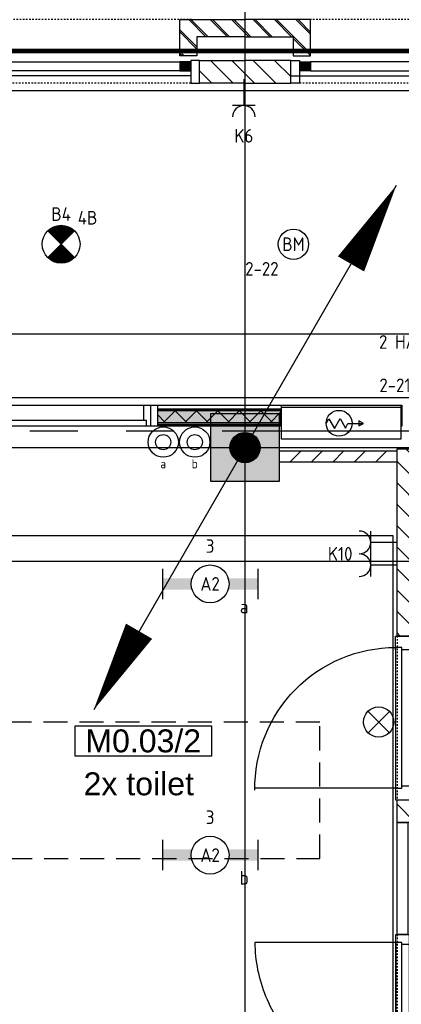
# Model space of a CAD drawing. Header units: millimetres. Extents: x -38031 to 110605, y -22066 to 88711.
# Tile 79 of 150: x 52871 to 55392, y 19399 to 25900. Entities that reach past the tile are written whole.
import ezdxf
from ezdxf.enums import TextEntityAlignment as Align

# ---------------------------------------------------------------- set-up
doc = ezdxf.new("R2010")
doc.units = ezdxf.units.MM
doc.header["$LTSCALE"] = 50
doc.set_wipeout_variables(frame=1)
for name, pattern in [('HIDDEN', [9.525, 6.35, -3.175]), ('HIDDEN2', [4.7625, 3.175, -1.5875]), ('PHANTOM', [63.5, 31.75, -6.35, 6.35, -6.35, 6.35, -6.35]), ('STYLE_01', [0.41664, 0.20828, -0.20836]), ('STYLE_06', [1.04164, 0.625, -0.20828, 0.06943, -0.13893])]:
    doc.linetypes.add(name, pattern=pattern)
for name, color, linetype in [('AB$1A---_ATTRIB035', 8, 'Continuous'), ('AL$1A---_ALGEMEEN', 8, 'Continuous'), ('AM$1A---_ARCERING', 8, 'Continuous'), ('AT$1A---_TEKST100', 8, 'Continuous'), ('Bouwkundig', 8, 'Continuous'), ('brandscheiding', 5, 'HIDDEN'), ('EB6511--_ATTRIB', 2, 'Continuous'), ('EL6121--', 3, 'Continuous'), ('EL6222--', 3, 'Continuous'), ('EL6311--', 3, 'Continuous'), ('EL6311--nv', 3, 'Continuous'), ('EL6511--', 3, 'Continuous'), ('Kastenscheiding', 4, 'PHANTOM'), ('LICHT_TEXT018', 1, 'Continuous'), ('stramien', 1, 'Continuous'), ('versterkte strook', 7, 'Continuous')]:
    doc.layers.add(name, color=color, linetype=linetype)
doc.styles.add('Arial', font='ARIAL.TTF')
doc.styles.add('BURO-018', font='iso.shx', dxfattribs={"height": 90})
doc.styles.add('NORATT', font='isocp.shx')
doc.styles.get("Standard").update_dxf_attribs({"font": 'iso.shx'})
pattern_1 = [(135, (0, 0), (70.7107, 70.7107), []), (45, (299.34, -299.34), (70.7107, -70.7107), [])]
pattern_2 = [(45, (0, 0), (70.7107, -70.7107), []), (45, (7.07, -7.07), (70.7107, -70.7107), [])]
pattern_3 = [(45, (0, 0), (70.7107, -70.7107), [])]

# ---------------------------------------------------------------- blocks, each defined once
blk = doc.blocks.new('111304')
at = {"color": 0, "linetype": 'Continuous'}
for p, q in [((-1.5, 4.5), (1.5, 4.5)), ((0, 1), (0, 4.5))]:
    blk.add_line(p, q, dxfattribs=at)
blk.add_arc((0, 6), 1.5, 180, 0, dxfattribs=at)
at = {"color": 0, "linetype": 'Continuous', "style": 'BURO-018'}
for tag, p in [('E_GKAST', (0, 11.5)), ('E_GROEP', (0, 8.5)), ('E_SGROEP', (4.5, 8.5))]:
    blk.add_attdef(tag, text='', height=1.8, dxfattribs=at).set_placement(p, align=Align.MIDDLE)
at = {"color": 0, "linetype": 'Continuous', "style": 'BURO-018', "flags": 1}
for tag, p in [('E_VERMCODE', (13, 8.5)), ('E_MATCODE', (0, 0))]:
    blk.add_attdef(tag, text='', height=1.8, dxfattribs=at).set_placement(p, align=Align.MIDDLE)
blk = doc.blocks.new('E00024')
at = {"color": 0, "linetype": 'Continuous'}
for p, q in [((-1.41, 1.59), (1.41, 4.41)), ((-1.41, 4.41), (1.41, 1.59))]:
    blk.add_line(p, q, dxfattribs=at)
blk.add_circle((0, 3), 2, dxfattribs=at)
at = {"color": 0, "linetype": 'Continuous', "style": 'BURO-018'}
blk.add_attdef('E_TEXT1', text='', height=1.8, dxfattribs=at).set_placement((0, 7.5), align=Align.MIDDLE)
at = {"color": 0, "linetype": 'Continuous', "style": 'BURO-018', "flags": 1}
blk.add_attdef('E_MATCODE', (0, 0), '', height=1.8, dxfattribs=at)
blk = doc.blocks.new('E00018')
at = {"color": 0, "linetype": 'Continuous'}
for p, q in [((-1.77, -1.77), (1.77, 1.77)), ((1.77, -1.77), (-1.77, 1.77))]:
    blk.add_line(p, q, dxfattribs=at)
at = {"color": 0, "linetype": 'Continuous', "const_width": 2.5}
for points in [[(-0.88, 0.88, -0.198912), (0, 1.25, -0.198912), (0.88, 0.88, -1)], [(-0.88, -0.88, 0.198912), (0, -1.25, 0.198912), (0.88, -0.88, 1)]]:
    blk.add_lwpolyline(points, format="xyb", dxfattribs=at)
blk = doc.blocks.new('1115B3A-NO1')
at = {"color": 0, "linetype": 'Continuous'}
blk.add_circle((0, 0), 2.5, dxfattribs=at)
at = {"color": 0, "zscale": 100}
blk.add_blockref('E00018', (0, 0), dxfattribs=at)
at = {"color": 0, "linetype": 'Continuous', "style": 'BURO-018'}
for tag, p in [('E_GKAST', (0, 8)), ('E_GROEP', (0, 5)), ('E_SGROEP', (4.5, 5)), ('E_ARMCODE', (0, 0)), ('E_SLET', (4.5, -1))]:
    blk.add_attdef(tag, text='', height=1.8, dxfattribs=at).set_placement(p, align=Align.MIDDLE)
blk = doc.blocks.new('111410')
at = {"color": 0, "linetype": 'Continuous'}
for radius in [2, 1]:
    blk.add_circle((0, 3), radius, dxfattribs=at)
at = {"color": 0, "linetype": 'Continuous', "style": 'BURO-018'}
for tag, p in [('E_SLET1', (0, 7)), ('E_GROEP', (0, 0)), ('E_GKAST', (0, 0))]:
    blk.add_attdef(tag, text='', height=1.8, dxfattribs=at).set_placement(p, align=Align.MIDDLE)
at = {"color": 0, "linetype": 'Continuous', "style": 'BURO-018', "flags": 1}
for tag in ['E_MATCODE', 'E_SGROEP']:
    blk.add_attdef(tag, text='', height=1.8, dxfattribs=at).set_placement((0, 0), align=Align.MIDDLE)
blk = doc.blocks.new('1115B6630')
at = {"color": 0}
for p, q in [((-6.3, 2), (-6.3, -2)), ((6.3, 2), (6.3, -2))]:
    blk.add_line(p, q, dxfattribs=at)
at = {"color": 0, "linetype": 'Continuous'}
blk.add_circle((0, 0), 2.5, dxfattribs=at)
at = {"color": 0}
for points in [[(-2.5, 0.75), (-6.3, 0.75), (-2.5, -0.75), (-6.3, -0.75)], [(2.5, 0.75), (6.3, 0.75), (2.5, -0.75), (6.3, -0.75)]]:
    blk.add_solid(points, dxfattribs=at)
at = {"color": 0, "linetype": 'Continuous', "style": 'BURO-018'}
for tag, p in [('E_GKAST', (0, 8)), ('E_GROEP', (0, 5)), ('E_SGROEP', (4.5, 5)), ('E_ARMCODE', (0, 0)), ('E_SLET', (4.5, -3))]:
    blk.add_attdef(tag, text='', height=1.8, dxfattribs=at).set_placement(p, align=Align.MIDDLE)
blk = doc.blocks.new('E00123')
at = {"color": 0, "linetype": 'Continuous'}
blk.add_circle((0, 0), 2, dxfattribs=at)
at = {"color": 0, "linetype": 'Continuous', "style": 'BURO-018'}
for tag, p in [('E_TEXT1', (0, 4.5)), ('E_TEXT2', (0, 0))]:
    blk.add_attdef(tag, text='', height=1.8, dxfattribs=at).set_placement(p, align=Align.MIDDLE)
at = {"color": 0, "linetype": 'Continuous', "style": 'BURO-018', "flags": 1}
blk.add_attdef('E_MATCODE', (0, 0), '', height=1.8, dxfattribs=at)
blk = doc.blocks.new('E00126')
at = {"color": 0, "linetype": 'Continuous'}
for p, q in [((-3, 4.5), (3, 4.5)), ((-1.5, 1), (-1.5, 4.5)), ((1.5, 1), (1.5, 4.5))]:
    blk.add_line(p, q, dxfattribs=at)
for centre in [(-1.5, 6), (1.5, 6)]:
    blk.add_arc(centre, 1.5, 180, 0, dxfattribs=at)
at = {"color": 0, "linetype": 'Continuous', "style": 'BURO-018'}
for tag, p in [('E_GKAST', (0, 11.5)), ('E_GROEP', (0, 8.5)), ('E_SGROEP', (4.5, 8.5))]:
    blk.add_attdef(tag, text='', height=1.8, dxfattribs=at).set_placement(p, align=Align.MIDDLE)
at = {"color": 0, "linetype": 'Continuous', "style": 'BURO-018', "flags": 1}
for tag, p in [('E_VERMCODE', (13, 8.5)), ('E_MATCODE', (0, 0))]:
    blk.add_attdef(tag, text='', height=1.8, dxfattribs=at).set_placement(p, align=Align.MIDDLE)
blk = doc.blocks.new('E00170')
at = {"color": 0, "linetype": 'Continuous'}
for q in [(5, 8.66), (-5, -8.66)]:
    blk.add_line((0, 0), q, dxfattribs=at)
for points in [[(5, 8.66, 0, 1, 0), (3.5, 6.062, 1, 1, 0)], [(-5, -8.66, 0, 1, 0), (-3.5, -6.062, 1, 1, 0)]]:
    blk.add_lwpolyline(points, format="xyseb", dxfattribs=at)
at = {"color": 0, "const_width": 0.5}
blk.add_lwpolyline([(-0.25, 0, 1), (0.25, 0, 1)], format="xyb", close=True, dxfattribs=at)
at = {"color": 0, "linetype": 'Continuous'}
blk.add_circle((0, 0), 0.5, dxfattribs=at)
blk = doc.blocks.new('E00023')
at = {"color": 0, "const_width": 1}
blk.add_lwpolyline([(-0.5, 3, 1), (0.5, 3, 1)], format="xyb", close=True, dxfattribs=at)
at = {"color": 0, "linetype": 'Continuous'}
for radius in [2, 1]:
    blk.add_circle((0, 3), radius, dxfattribs=at)
at = {"color": 0, "linetype": 'Continuous', "style": 'BURO-018'}
blk.add_attdef('E_TEXT1', text='', height=1.8, dxfattribs=at).set_placement((0, 7.5), align=Align.MIDDLE)
at = {"color": 0, "linetype": 'Continuous', "style": 'BURO-018', "flags": 1}
blk.add_attdef('E_MATCODE', (0, 0), '', height=1.8, dxfattribs=at)
blk = doc.blocks.new('zijdetail staalkozijn 2kops')
at = {"layer": 'AM$1A---_ARCERING', "linetype": 'Continuous', "lineweight": 0}
blk.add_hatch(color=256, dxfattribs=at).paths.add_polyline_path([(-72.5, -278), (0, -278), (0, -338), (-72.5, -338)])
at = {"layer": 'AL$1A---_ALGEMEEN', "color": 0}
blk.add_lwpolyline([(-72.5, -278), (0, -278), (0, -338), (-72.5, -338)], close=True, dxfattribs=at)
at = {"color": 0}
blk.add_wipeout([(-72.5, -420), (-130, -420), (-130, -270), (-72.5, -270)], dxfattribs=at).dxf.layer = 'AL$1A---_ALGEMEEN'
at = {"layer": 'AL$1A---_ALGEMEEN', "color": 0}
blk.add_lwpolyline([(-72.5, -420), (-130, -420), (-130, -270), (-72.5, -270)], close=True, dxfattribs=at)
blk = doc.blocks.new('st.k-120x120')
at = {"layer": 'AM$1A---_ARCERING', "linetype": 'Continuous', "lineweight": 0}
h = blk.add_hatch(color=256, dxfattribs=at)
edge = h.paths.add_edge_path()
edge.add_line((-40, -60), (40, -60))
edge.add_arc((40, -40), 20, 270, 360)
edge.add_line((60, -40), (60, 40))
edge.add_arc((40, 40), 20, 0, 90)
edge.add_line((40, 60), (-40, 60))
edge.add_arc((-40, 40), 20, 90, 180)
edge.add_line((-60, 40), (-60, -40))
edge.add_arc((-40, -40), 20, 180, 270)
edge = h.paths.add_edge_path(flags=16)
edge.add_line((-40, -50), (40, -50))
edge.add_arc((40, -40), 10, 270, 360)
edge.add_line((50, -40), (50, 40))
edge.add_arc((40, 40), 10, 0, 90)
edge.add_line((40, 50), (-40, 50))
edge.add_arc((-40, 40), 10, 90, 180)
edge.add_line((-50, 40), (-50, -40))
edge.add_arc((-40, -40), 10, 180, 270)
at = {"layer": 'AL$1A---_ALGEMEEN', "color": 0}
for p, q in [((0, 100), (0, -100)), ((-100, 0), (100, 0))]:
    blk.add_line(p, q, dxfattribs=at)
at = {"layer": 'AL$1A---_ALGEMEEN', "color": 0, "flags": 128}
blk.add_lwpolyline([(-40, -60), (40, -60, 0.414214), (60, -40), (60, 40, 0.414214), (40, 60), (-40, 60, 0.414214), (-60, 40), (-60, -40, 0.414214), (-40, -60, 0.414214)], format="xyb", dxfattribs=at)
blk.add_lwpolyline([(-40, -50), (40, -50, 0.414214), (50, -40), (50, 40, 0.414214), (40, 50), (-40, 50, 0.414214), (-50, 40), (-50, -40, 0.414214)], format="xyb", close=True, dxfattribs=at)
blk = doc.blocks.new('31x_staal-Ent-2x mk111-p')
at = {"layer": 'AM$1A---_ARCERING', "linetype": 'Continuous', "lineweight": 0}
for points in [[(-1552.5, -278), (-1625, -278), (-1625, -338), (-1552.5, -338)], [(-1512.5, -270), (-1374.5, -270), (-1374.5, -300), (-1512.5, -300)], [(-1334.5, -278), (-1262, -278), (-1262, -338), (-1334.5, -338)]]:
    blk.add_hatch(color=256, dxfattribs=at).paths.add_polyline_path(points)
at = {"layer": 'AM$1A---_ARCERING', "linetype": 'Continuous', "lineweight": 5}
h = blk.add_hatch(dxfattribs=at)
h.set_pattern_fill('ISOLATIE', color=256, style=0, pattern_type=2)
h.set_pattern_definition(pattern_1)
h.paths.add_polyline_path([(-1512.5, -270), (-1374.5, -270), (-1374.5, -300), (-1512.5, -300)])
at = {"layer": 'AL$1A---_ALGEMEEN', "color": 0}
blk.add_line((-3020, -370), (-1625, -370), dxfattribs=at)
for points in [[(-1625, -278), (-2887, -278), (-2887, -338), (-1625, -338)], [(-1552.5, -278), (-1625, -278), (-1625, -338), (-1552.5, -338)], [(-1512.5, -270), (-1374.5, -270), (-1374.5, -300), (-1512.5, -300)], [(-1334.5, -278), (-1262, -278), (-1262, -338), (-1334.5, -338)], [(-1262, -278), (0, -278), (0, -338), (-1262, -338)]]:
    blk.add_lwpolyline(points, close=True, dxfattribs=at)
at = {"color": 0}
blk.add_wipeout([(-3000, -238), (-2887, -238), (-2887, 0), (-3318.5, 0), (-3318.5, -113), (-3000, -113)], dxfattribs=at).dxf.layer = 'AL$1A---_ALGEMEEN'
at = {"layer": 'AM$1A---_ARCERING', "linetype": 'Continuous', "lineweight": 5}
h = blk.add_hatch(dxfattribs=at)
h.set_pattern_fill('BAKSTEEN', color=256, style=0, pattern_type=2)
h.set_pattern_definition(pattern_2)
h.paths.add_polyline_path([(-3000, -238), (-2887, -238), (-2887, 0), (-3318.5, 0), (-3318.5, -113), (-3000, -113)])
at = {"layer": 'AL$1A---_ALGEMEEN', "color": 0, "flags": 128}
for points in [[(-3000, -238), (-2887, -238), (-2887, 0), (-3318.5, 0)], [(-3318.5, -113), (-3000, -113), (-3000, -238)]]:
    blk.add_lwpolyline(points, dxfattribs=at)
at = {"layer": 'AL$1A---_ALGEMEEN', "color": 0, "xscale": -1}
blk.add_blockref('zijdetail staalkozijn 2kops', (0, 0), dxfattribs=at)
at = {"color": 0}
blk.add_wipeout([(-1625, -125), (-1262, -125), (-1262, -238), (-1625, -238)], dxfattribs=at).dxf.layer = 'AL$1A---_ALGEMEEN'
at = {"layer": 'AM$1A---_ARCERING', "linetype": 'Continuous', "lineweight": 5}
h = blk.add_hatch(dxfattribs=at)
h.set_pattern_fill('BAKSTEEN', color=256, style=0, pattern_type=2)
h.set_pattern_definition(pattern_2)
h.paths.add_polyline_path([(-1625, -125), (-1262, -125), (-1262, -238), (-1625, -238)])
at = {"layer": 'AL$1A---_ALGEMEEN', "color": 0}
for p, q in [((-1262, -270), (-1671, -270)), ((-1625, -270), (-1625, -370)), ((-1262, -270), (-1262, -370)), ((133, -370), (-1262, -370))]:
    blk.add_line(p, q, dxfattribs=at)
at = {"layer": 'AL$1A---_ALGEMEEN', "color": 0, "linetype": 'STYLE_01'}
blk.add_line((-2959.5, -420), (72.5, -420), dxfattribs=at)
at = {"layer": 'AL$1A---_ALGEMEEN', "color": 0}
blk.add_lwpolyline([(-1625, -125), (-1262, -125), (-1262, -238), (-1625, -238)], close=True, dxfattribs=at)
blk.add_blockref('st.k-120x120', (-1443.5, -360), dxfattribs=at)
at = {"color": 0}
blk.add_wipeout([(113, -238), (0, -238), (0, 0), (431.5, 0), (431.5, -113), (113, -113)], dxfattribs=at).dxf.layer = 'AL$1A---_ALGEMEEN'
at = {"layer": 'AM$1A---_ARCERING', "linetype": 'Continuous', "lineweight": 5}
h = blk.add_hatch(dxfattribs=at)
h.set_pattern_fill('BAKSTEEN', color=256, style=0, pattern_type=2)
h.set_pattern_definition(pattern_2)
h.paths.add_polyline_path([(113, -238), (0, -238), (0, 0), (431.5, 0), (431.5, -113), (113, -113)])
at = {"layer": 'AL$1A---_ALGEMEEN', "color": 0, "linetype": 'STYLE_01'}
blk.add_line((-2965, 0), (103, 0), dxfattribs=at)
at = {"layer": 'AL$1A---_ALGEMEEN', "color": 0, "flags": 128}
for points in [[(113, -238), (0, -238), (0, 0), (431.5, 0)], [(431.5, -113), (113, -113), (113, -238)]]:
    blk.add_lwpolyline(points, dxfattribs=at)
at = {"layer": 'AL$1A---_ALGEMEEN', "color": 0}
blk.add_blockref('zijdetail staalkozijn 2kops', (-2887, 0), dxfattribs=at)
at = {"color": 0}
for points in [[(-1552.5, -270), (-1512.5, -270), (-1512.5, -338), (-1552.5, -338)], [(-1374.5, -270), (-1334.5, -270), (-1334.5, -338), (-1374.5, -338)]]:
    blk.add_wipeout(points, dxfattribs=at).dxf.layer = 'AL$1A---_ALGEMEEN'
at = {"layer": 'AL$1A---_ALGEMEEN', "color": 0}
for points in [[(-1552.5, -270), (-1512.5, -270), (-1512.5, -338), (-1552.5, -338)], [(-1374.5, -270), (-1334.5, -270), (-1334.5, -338), (-1374.5, -338)]]:
    blk.add_lwpolyline(points, close=True, dxfattribs=at)
at = {"color": 0}
for points in [[(-3017, -270), (-3318.5, -270), (-3318.5, -420), (-3017, -420)], [(130, -270), (431.5, -270), (431.5, -420), (130, -420)]]:
    blk.add_wipeout(points, dxfattribs=at).dxf.layer = 'AL$1A---_ALGEMEEN'
at = {"layer": 'AM$1A---_ARCERING', "linetype": 'Continuous', "lineweight": 5}
h = blk.add_hatch(dxfattribs=at)
h.set_pattern_fill('KALKZANDSTEEN', color=256, style=0, pattern_type=2)
h.set_pattern_definition(pattern_3)
h.paths.add_polyline_path([(-3017, -270), (-3318.5, -270), (-3318.5, -420), (-3017, -420)])
h = blk.add_hatch(dxfattribs=at)
h.set_pattern_fill('KALKZANDSTEEN', color=256, style=0, pattern_type=2)
h.set_pattern_definition(pattern_3)
h.paths.add_polyline_path([(130, -270), (431.5, -270), (431.5, -420), (130, -420)])
at = {"layer": 'AL$1A---_ALGEMEEN', "color": 0}
for p, q in [((-3017, -270), (-3318.5, -270)), ((130, -270), (431.5, -270))]:
    blk.add_line(p, q, dxfattribs=at)
at = {"layer": 'AL$1A---_ALGEMEEN', "color": 0, "flags": 128}
for points in [[(-3318.5, -420), (-3017, -420), (-3017, -270)], [(431.5, -420), (130, -420), (130, -270)]]:
    blk.add_lwpolyline(points, dxfattribs=at)
blk = doc.blocks.new('32x_hout-mk 874-p')
at = {"color": 0}
for points in [[(0, -90), (0, 0), (-114, 0), (-114, -90)], [(-114, -990), (0, -990), (0, -1080), (-114, -1080)]]:
    blk.add_wipeout(points, dxfattribs=at).dxf.layer = 'AL$1A---_ALGEMEEN'
at = {"layer": 'AL$1A---_ALGEMEEN', "color": 0}
for points in [[(0, -90), (0, 0), (-114, 0), (-114, -90)], [(-114, -990), (0, -990), (0, -1080), (-114, -1080)]]:
    blk.add_lwpolyline(points, close=True, dxfattribs=at)
at = {"color": 0}
blk.add_wipeout([(-40, -75), (0, -75), (0, -1005), (-40, -1005)], dxfattribs=at).dxf.layer = 'AL$1A---_ALGEMEEN'
at = {"layer": 'AL$1A---_ALGEMEEN', "color": 0}
blk.add_line((0, -1005), (930, -1005), dxfattribs=at)
blk.add_lwpolyline([(-40, -75), (0, -75), (0, -1005), (-40, -1005)], close=True, dxfattribs=at)
blk.add_arc((0, -1005), 930, 359.20069, 90, dxfattribs=at)
blk = doc.blocks.new('32x_hout-mk 810s-p')
at = {"color": 0}
blk.add_wipeout([(-20.7, -1023), (-20.7, -11), (-110.7, -11), (-110.7, -1023)], dxfattribs=at).dxf.layer = 'AL$1A---_ALGEMEEN'
at = {"layer": 'AL$1A---_ALGEMEEN', "color": 0}
blk.add_lwpolyline([(-20.7, -1023), (-20.7, -11), (-110.7, -11), (-110.7, -1023)], close=True, dxfattribs=at)
at = {"color": 0}
for points in [[(-20.7, -67), (-20.7, 0), (-110.7, 0), (-110.7, -67)], [(-110.7, -967), (-20.7, -967), (-20.7, -1034), (-110.7, -1034)]]:
    blk.add_wipeout(points, dxfattribs=at).dxf.layer = 'AL$1A---_ALGEMEEN'
at = {"layer": 'AL$1A---_ALGEMEEN', "color": 0}
for points in [[(-20.7, -67), (-20.7, 0), (-110.7, 0), (-110.7, -67)], [(909, -74.8), (908.2, -97.6), (906.8, -120.4), (904.8, -143.2), (902.3, -165.8), (899.2, -188.5), (895.6, -211), (891.4, -233.4), (886.7, -255.8), (881.4, -278), (875.6, -300), (869.2, -322), (862.4, -343.7), (854.9, -365.3), (847, -386.7), (838.5, -407.9), (829.5, -428.9), (820, -449.6), (810, -470.1), (799.5, -490.4), (788.5, -510.4), (777, -530.1), (765, -549.5), (752.6, -568.7), (739.6, -587.5), (726.3, -606), (712.5, -624.2), (698.2, -642), (683.5, -659.5), (668.4, -676.5), (652.8, -693.3), (636.9, -709.6), (620.6, -725.5), (603.8, -741.1), (586.7, -756.2), (569.3, -770.9), (551.5, -785.2), (533.3, -799), (514.8, -812.4), (496, -825.3), (476.8, -837.7), (457.4, -849.7), (437.7, -861.2), (417.7, -872.2), (397.4, -882.7), (376.9, -892.7), (356.2, -902.2), (335.2, -911.2), (314, -919.7), (292.6, -927.6), (271, -935.1), (249.3, -942), (227.3, -948.3), (205.3, -954.1), (183.1, -959.4), (160.7, -964.1), (138.3, -968.3), (115.8, -971.9), (93.1, -975), (70.4, -977.5), (47.7, -979.5), (24.9, -980.9), (2.1, -981.7), (-20.7, -982), (-20.7, -52), (909.3, -52)], [(-110.7, -967), (-20.7, -967), (-20.7, -1034), (-110.7, -1034)]]:
    blk.add_lwpolyline(points, close=True, dxfattribs=at)
at = {"color": 0}
blk.add_wipeout([(-60.7, -52), (-20.7, -52), (-20.7, -982), (-60.7, -982)], dxfattribs=at).dxf.layer = 'AL$1A---_ALGEMEEN'
at = {"layer": 'AL$1A---_ALGEMEEN', "color": 0}
blk.add_lwpolyline([(-60.7, -52), (-20.7, -52), (-20.7, -982), (-60.7, -982)], close=True, dxfattribs=at)
blk = doc.blocks.new('serviceblok model B')
at = {"layer": 'AL$1A---_ALGEMEEN', "color": 0}
blk.add_blockref('32x_hout-mk 874-p', (3730, 7305), dxfattribs=at)
at = {"color": 0}
blk.add_wipeout([(3720, 6075), (3650, 6075), (3650, 5335), (3720, 5335)], dxfattribs=at).dxf.layer = 'AL$1A---_ALGEMEEN'
at = {"layer": 'AL$1A---_ALGEMEEN', "color": 0}
blk.add_lwpolyline([(3720, 6075), (3650, 6075), (3650, 5335), (3720, 5335)], close=True, dxfattribs=at)
at = {"color": 0}
blk.add_wipeout([(3720, 7305), (3720, 8541), (3570, 8541), (3570, 7305)], dxfattribs=at).dxf.layer = 'AL$1A---_ALGEMEEN'
at = {"layer": 'AM$1A---_ARCERING', "linetype": 'Continuous', "lineweight": 5}
h = blk.add_hatch(dxfattribs=at)
h.set_pattern_fill('KALKZANDSTEEN', color=256, style=0, pattern_type=2)
h.set_pattern_definition(pattern_3)
h.paths.add_polyline_path([(3720, 7305), (3720, 8541), (3570, 8541), (3570, 7305)])
at = {"layer": 'AL$1A---_ALGEMEEN', "color": 0}
blk.add_lwpolyline([(3720, 7305), (3720, 8541), (3570, 8541), (3570, 7305)], close=True, dxfattribs=at)
at = {"color": 0}
blk.add_wipeout([(3720, 6225), (3720, 6075), (1500, 6075), (1500, 3400), (1500, 3250), (751.2, 3250), (751.2, 3400), (1350, 3400), (1350, 6075), (751.2, 6075), (751.2, 6225)], dxfattribs=at).dxf.layer = 'AL$1A---_ALGEMEEN'
at = {"layer": 'AM$1A---_ARCERING', "linetype": 'Continuous', "lineweight": 5}
h = blk.add_hatch(dxfattribs=at)
h.set_pattern_fill('KALKZANDSTEEN', color=256, style=0, pattern_type=2)
h.set_pattern_definition(pattern_3)
h.paths.add_polyline_path([(3720, 6075), (3720, 6225), (150, 6225), (150, 8541), (0, 8541), (0, 6225), (0, 6075), (0, 3400), (0, 3250), (1500, 3250), (1500, 3400), (1500, 6075)])
h.paths.add_polyline_path([(150, 3400), (150, 6075), (1350, 6075), (1350, 3400)], flags=16)
at = {"layer": 'AL$1A---_ALGEMEEN', "color": 0, "linetype": 'STYLE_01'}
blk.add_line((3720, 7306.5), (3720, 6225), dxfattribs=at)
at = {"layer": 'AL$1A---_ALGEMEEN', "color": 0, "flags": 128}
blk.add_lwpolyline([(3720, 6075), (3720, 6225), (150, 6225), (150, 8541), (0, 8541), (0, 6225), (0, 6075), (0, 3400), (0, 3250), (1500, 3250), (1500, 3400), (1500, 6075)], close=True, dxfattribs=at)
at = {"layer": 'AL$1A---_ALGEMEEN', "color": 0}
blk.add_blockref('32x_hout-mk 810s-p', (3750.3, 5335), dxfattribs=at)
at = {"layer": 'AL$1A---_ALGEMEEN', "color": 0, "linetype": 'STYLE_01'}
blk.add_line((3720, 5335), (3720, 4301), dxfattribs=at)
blk = doc.blocks.new('32x_hout-mk 857-p')
at = {"layer": 'AM$1A---_ARCERING', "linetype": 'Continuous', "lineweight": 0}
blk.add_hatch(color=256, dxfattribs=at).paths.add_polyline_path([(-7573, 114), (-6759, 114), (-6759, 104), (-7573, 104)])
at = {"layer": 'AL$1A---_ALGEMEEN', "color": 0}
for points in [[(-7573, 139), (-5959, 139), (-5959, 0), (-7573, 0)], [(-7573, 114), (-6759, 114), (-6759, 104), (-7573, 104)]]:
    blk.add_lwpolyline(points, close=True, dxfattribs=at)
at = {"color": 0}
blk.add_wipeout([(-7573, 23), (-6759, 23), (-6759, 8), (-7573, 8)], dxfattribs=at).dxf.layer = 'AL$1A---_ALGEMEEN'
at = {"layer": 'AM$1A---_ARCERING', "linetype": 'Continuous', "lineweight": 0}
blk.add_hatch(color=256, dxfattribs=at).paths.add_polyline_path([(-7573, 104), (-6759, 104), (-6759, 23), (-7573, 23)])
at = {"layer": 'AM$1A---_ARCERING', "linetype": 'Continuous', "lineweight": 5}
h = blk.add_hatch(dxfattribs=at)
h.set_pattern_fill('ISOLATIE', color=256, style=0, pattern_type=2)
h.set_pattern_definition(pattern_1)
h.paths.add_polyline_path([(-7573, 104), (-6759, 104), (-6759, 23), (-7573, 23)])
at = {"layer": 'AL$1A---_ALGEMEEN', "color": 0}
for points in [[(-7573, 104), (-6759, 104), (-6759, 23), (-7573, 23)], [(-7573, 23), (-6759, 23), (-6759, 8), (-7573, 8)]]:
    blk.add_lwpolyline(points, close=True, dxfattribs=at)
at = {"color": 0}
blk.add_wipeout([(-7618, 139), (-7573, 139), (-7573, 0), (-7618, 0)], dxfattribs=at).dxf.layer = 'AL$1A---_ALGEMEEN'
at = {"layer": 'AL$1A---_ALGEMEEN', "color": 0}
blk.add_lwpolyline([(-7618, 139), (-7573, 139), (-7573, 0), (-7618, 0)], close=True, dxfattribs=at)
blk = doc.blocks.new('65-brandslaghaspel')
at = {"layer": 'AL$1A---_ALGEMEEN', "color": 0}
for p, q in [((173.6, -0.9), (143.8, 16.2)), ((143.8, 16.2), (143.8, -17.6)), ((143.8, -17.6), (173.4, -0.5))]:
    blk.add_line(p, q, dxfattribs=at)
at = {"color": 0}
blk.add_wipeout([(12.6, -85.4), (4.2, -85), (-4.1, -83.8), (-12.2, -81.8), (-20.1, -78.9), (-27.7, -75.4), (-34.9, -71), (-41.6, -66), (-47.8, -60.4), (-53.5, -54.2), (-58.5, -47.5), (-62.8, -40.3), (-66.3, -32.7), (-69.2, -24.8), (-71.2, -16.7), (-72.4, -8.4), (-72.9, 0), (-72.4, 8.4), (-71.2, 16.7), (-69.2, 24.8), (-66.3, 32.7), (-62.8, 40.3), (-58.5, 47.5), (-53.5, 54.2), (-47.8, 60.4), (-41.6, 66), (-34.9, 71), (-27.7, 75.4), (-20.1, 78.9), (-12.2, 81.8), (-4.1, 83.8), (4.2, 85), (12.6, 85.4), (21, 85), (29.3, 83.8), (37.4, 81.8), (45.3, 78.9), (52.9, 75.4), (60.1, 71), (66.8, 66), (73, 60.4), (78.6, 54.2), (83.6, 47.5), (87.9, 40.3), (91.5, 32.7), (94.4, 24.8), (96.4, 16.7), (97.6, 8.4), (98, 0), (97.6, -8.4), (96.4, -16.7), (94.4, -24.8), (91.5, -32.7), (87.9, -40.3), (83.6, -47.5), (78.6, -54.2), (73, -60.4), (66.8, -66), (60.1, -71), (52.9, -75.4), (45.3, -78.9), (37.4, -81.8), (29.3, -83.8), (21, -85)], dxfattribs=at).dxf.layer = 'AL$1A---_ALGEMEEN'
at = {"layer": 'AL$1A---_ALGEMEEN', "color": 0}
for p, q in [((-72.8, -2), (-54.7, 29.3)), ((-54.7, 29.3), (-18.3, -33.9)), ((-18.3, -33.9), (19.2, 31.1)), ((19.2, 31.1), (55.9, -32.4)), ((55.9, -32.4), (70.2, -0.9)), ((70.2, -0.9), (173.6, -0.9))]:
    blk.add_line(p, q, dxfattribs=at)
at = {"layer": 'AL$1A---_ALGEMEEN', "color": 0, "flags": 128}
blk.add_lwpolyline([(-72.9, 0, -0.414214), (12.6, 85.4, -0.414214), (98, 0, -0.414214), (12.6, -85.4, -0.414214)], format="xyb", close=True, dxfattribs=at)
blk = doc.blocks.new('65-brslhlkast i')
at = {"color": 0}
blk.add_wipeout([(27.5, 0), (817.5, 0), (817.5, -225), (27.5, -225)], dxfattribs=at).dxf.layer = 'AL$1A---_ALGEMEEN'
at = {"layer": 'AL$1A---_ALGEMEEN', "color": 0}
blk.add_lwpolyline([(27.5, 0), (817.5, 0), (817.5, -225), (27.5, -225)], close=True, dxfattribs=at)
at = {"color": 0}
blk.add_wipeout([(27.5, 0), (817.5, 0), (817.5, -15), (27.5, -15)], dxfattribs=at).dxf.layer = 'AL$1A---_ALGEMEEN'
at = {"layer": 'AL$1A---_ALGEMEEN', "color": 0}
blk.add_lwpolyline([(27.5, 0), (817.5, 0), (817.5, -15), (27.5, -15)], close=True, dxfattribs=at)
blk.add_blockref('65-brandslaghaspel', (396.3, -119.9), dxfattribs=at)
blk = doc.blocks.new('ruimtenummer')
at = {"layer": 'AL$1A---_ALGEMEEN', "color": 0, "flags": 1}
for tag, p in [('peil', (-450, -397.1)), ('onderdeel', (-450, -669.8))]:
    blk.add_attdef(tag, p, '', height=151.5, dxfattribs=at)
at = {"color": 0}
blk.add_wipeout([(-450, 100), (450, 100), (450, -100), (-450, -100)], dxfattribs=at).dxf.layer = 'AL$1A---_ALGEMEEN'
at = {"layer": 'AL$1A---_ALGEMEEN', "color": 0}
blk.add_lwpolyline([(-450, 100), (450, 100), (450, -100), (-450, -100)], close=True, dxfattribs=at)
at = {"layer": 'AL$1A---_ALGEMEEN', "color": 0, "style": 'Arial'}
blk.add_attdef('ruimtenummer', text='', height=151.5, dxfattribs=at).set_placement((0, 78), align=Align.TOP_CENTER)
blk = doc.blocks.new('Group-37')
at = {"layer": 'AL$1A---_ALGEMEEN', "color": 0}
for p, q in [((-97.5, 382.003125), (127.5, 157.003125)), ((-97.5, 157.003125), (127.5, 382.003125))]:
    blk.add_line(p, q, dxfattribs=at)
at = {"layer": 'AL$1A---_ALGEMEEN', "color": 0, "flags": 1}
blk.add_attdef('B60_30', (-97.5, 157.003125), '', height=0.2, dxfattribs=at)
blk = doc.blocks.new('Group-38')
at = {"layer": 'AL$1A---_ALGEMEEN', "color": 0}
for p, q in [((-97.5, -757.809375), (127.5, -982.809375)), ((-97.5, -982.809375), (127.5, -757.809375))]:
    blk.add_line(p, q, dxfattribs=at)
at = {"layer": 'AL$1A---_ALGEMEEN', "color": 0, "flags": 1}
blk.add_attdef('B60_30', (-97.5, -982.809375), '', height=0.2, dxfattribs=at)
blk = doc.blocks.new('wrd 30 zelfsl')
at = {"layer": 'AL$1A---_ALGEMEEN', "color": 0}
blk.add_line((15, -870.3), (15, 269.5), dxfattribs=at)
blk.add_lwpolyline([(-75, 45.3), (105, -106.5), (-75, -256.1), (105, -405.7), (-75, -555.2), (105, -704.7)], dxfattribs=at)
for name in ['Group-37', 'Group-38']:
    blk.add_blockref(name, (0, 0), dxfattribs=at)
at = {"layer": 'AT$1A---_TEKST100', "style": 'Arial'}
blk.add_text('R 30', height=151.52, dxfattribs=at).set_placement((16, 516.7), align=Align.TOP_CENTER)
blk = doc.blocks.new('32x 90x139')
at = {"color": 0}
blk.add_wipeout([(0, 45), (-94, 45), (-94, 30), (-139, 30), (-139, -30), (-94, -30), (-94, -45), (0, -45)], dxfattribs=at).dxf.layer = 'AL$1A---_ALGEMEEN'
at = {"layer": 'AL$1A---_ALGEMEEN', "color": 0}
blk.add_lwpolyline([(0, 45), (-94, 45), (-94, 30), (-139, 30), (-139, -30), (-94, -30), (-94, -45), (0, -45)], close=True, dxfattribs=at)
blk = doc.blocks.new('32x_hout-mk 858-p')
at = {"layer": 'AL$1A---_ALGEMEEN', "color": 0}
for points in [[(-2987, 139), (-5912, 139), (-5912, 0), (-2987, 0)], [(-990, 139), (-45, 139), (-45, 0), (-990, 0)]]:
    blk.add_lwpolyline(points, close=True, dxfattribs=at)
at = {"color": 0}
for points in [[(-5912, 139), (-5867, 139), (-5867, 0), (-5912, 0)], [(-2987, 139), (-2897, 139), (-2897, 0), (-2987, 0)], [(-1080, 139), (-990, 139), (-990, 0), (-1080, 0)], [(-90, 139), (-45, 139), (-45, 0), (-90, 0)]]:
    blk.add_wipeout(points, dxfattribs=at).dxf.layer = 'AL$1A---_ALGEMEEN'
at = {"layer": 'AL$1A---_ALGEMEEN', "color": 0, "linetype": 'STYLE_01'}
blk.add_line((-1080, 0), (-2897, 0), dxfattribs=at)
at = {"layer": 'AL$1A---_ALGEMEEN', "color": 0}
for points in [[(-5912, 139), (-5867, 139), (-5867, 0), (-5912, 0)], [(-2987, 139), (-2897, 139), (-2897, 0), (-2987, 0)], [(-1080, 139), (-990, 139), (-990, 0), (-1080, 0)], [(-90, 139), (-45, 139), (-45, 0), (-90, 0)]]:
    blk.add_lwpolyline(points, close=True, dxfattribs=at)
at = {"color": 0}
for points in [[(-1995, 139), (-1065, 139), (-1065, 99), (-1995, 99)], [(-2972, 45), (-5882, 45), (-5882, 0), (-2972, 0)], [(-1005, 40), (-75, 40), (-75, 0), (-1005, 0)]]:
    blk.add_wipeout(points, dxfattribs=at).dxf.layer = 'AL$1A---_ALGEMEEN'
at = {"layer": 'AL$1A---_ALGEMEEN', "color": 0}
blk.add_line((-1065, 139), (-1065, 1065), dxfattribs=at)
for points in [[(-1995, 139), (-1065, 139), (-1065, 99), (-1995, 99)], [(-2972, 45), (-5882, 45), (-5882, 0), (-2972, 0)], [(-1005, 40), (-75, 40), (-75, 0), (-1005, 0)]]:
    blk.add_lwpolyline(points, close=True, dxfattribs=at)
blk.add_arc((-1065, 139), 930, 90, 180, dxfattribs=at)
at = {"layer": 'AL$1A---_ALGEMEEN', "color": 0, "rotation": 90}
for p in [(-4922, 139), (-3932, 139)]:
    blk.add_blockref('32x 90x139', p, dxfattribs=at)
at = {"color": 0}
blk.add_wipeout([(-2925, 139), (-1995, 139), (-1995, 99), (-2925, 99)], dxfattribs=at).dxf.layer = 'AL$1A---_ALGEMEEN'
at = {"layer": 'AL$1A---_ALGEMEEN', "color": 0}
blk.add_line((-2925, 139), (-2925, 1065), dxfattribs=at)
blk.add_lwpolyline([(-2925, 139), (-1995, 139), (-1995, 99), (-2925, 99)], close=True, dxfattribs=at)
blk.add_arc((-2925, 139), 930, 0, 90, dxfattribs=at)
blk.add_blockref('wrd 30 zelfsl', (-2010, 407.1), dxfattribs=at)
blk = doc.blocks.new('tekst 12 pts')
at = {"layer": 'AL$1A---_ALGEMEEN', "color": 0, "style": 'Arial'}
blk.add_attdef('naam_ruimte', text='', height=151.5, dxfattribs=at).set_placement((0, -41.1), align=Align.TOP_CENTER)
at = {"layer": 'AL$1A---_ALGEMEEN', "color": 0, "flags": 1}
for tag, p in [('oppervlakte', (-264.6, -1003)), ('stramiennummer', (-264.6, -1275.7))]:
    blk.add_attdef(tag, p, '', height=151.5, dxfattribs=at)
blk = doc.blocks.new('kolom 450')
at = {"layer": 'AM$1A---_ARCERING', "linetype": 'Continuous', "lineweight": 0}
blk.add_hatch(color=256, dxfattribs=at).paths.add_polyline_path([(-225, 225), (225, 225), (225, -225), (-225, -225)])
at = {"layer": 'AL$1A---_ALGEMEEN', "color": 0}
blk.add_lwpolyline([(-225, 225), (225, 225), (225, -225), (-225, -225)], close=True, dxfattribs=at)
blk = doc.blocks.new('200254 W 210e 19-03-2008')
at = {"layer": 'AL$1A---_ALGEMEEN', "xscale": -0.02, "yscale": 0.02, "zscale": 0.02}
for name, p in [('31x_staal-Ent-2x mk111-p', (20130.58, 3533.95)), ('serviceblok model B', (20216.45, 3306.45))]:
    blk.add_blockref(name, p, dxfattribs=at)
at = {"layer": 'AL$1A---_ALGEMEEN'}
ref = blk.add_blockref('ruimtenummer', (20108.5, 3438.7), dxfattribs=dict(at, xscale=0.02, yscale=0.02, zscale=0.02, rotation=180))
ref.add_attrib('ruimtenummer', 'M0.03/2', dxfattribs={"layer": 'AB$1A---_ATTRIB035', "height": 3.03, "style": 'Arial'}).set_placement((20108.5, 3440.23), align=Align.TOP_CENTER)
ref = blk.add_blockref('tekst 12 pts', (20107.91, 3435.38), dxfattribs=dict(at, xscale=0.02, yscale=0.02, zscale=0.02))
ref.add_attrib('naam_ruimte', '2x toilet', dxfattribs={"layer": 'AB$1A---_ATTRIB035', "height": 3.03, "style": 'Arial'}).set_placement((20107.91, 3434.56), align=Align.TOP_CENTER)
blk.add_lwpolyline([(19981.87, 3465.84), (20141.49, 3465.84), (20141.49, 3309.84), (19981.87, 3309.84)], close=True, dxfattribs=at)
at = {"layer": 'AL$1A---_ALGEMEEN', "yscale": 0.02, "zscale": 0.02}
for name, p, xscale in [('31x_staal-Ent-2x mk111-p', (20055.58, 3533.95), -0.02), ('32x_hout-mk 857-p', (20261.83, 3480.27), 0.02)]:
    blk.add_blockref(name, p, dxfattribs=dict(at, xscale=xscale))
at = {"layer": 'AL$1A---_ALGEMEEN'}
blk.add_lwpolyline([(19598.54, 3524.55), (19598.54, 3484.05), (20194.57, 3484.05), (20194.57, 3524.55)], close=True, dxfattribs=at)
at = {"layer": 'stramien', "linetype": 'STYLE_06', "ltscale": 50}
blk.add_line((20121.95, 2703.35), (20121.95, 4240.03), dxfattribs=at)
at = {"layer": 'AL$1A---_ALGEMEEN', "xscale": 0.02, "yscale": 0.02, "zscale": 0.02}
blk.add_blockref('65-brslhlkast i', (20126.2, 3483.05), dxfattribs=at)
for points in [[(20142.05, 3476.95), (20127.98, 3476.95), (20127.22, 3476.95), (20126.45, 3476.95), (20126.45, 3475.55), (20142.05, 3475.55)], [(20136.97, 3409.66), (20140.25, 3409.66), (20140.25, 3407.5), (20136.97, 3407.5)]]:
    blk.add_wipeout(points).dxf.layer = 'AL$1A---_ALGEMEEN'
at = {"layer": 'AM$1A---_ARCERING', "linetype": 'Continuous', "lineweight": 5}
h = blk.add_hatch(dxfattribs=at)
h.set_pattern_fill('KALKZANDSTEEN', color=256, style=0, pattern_type=2)
h.set_pattern_definition([(45, (0, 0), (1.41421356, -1.41421356), [])])
h.paths.add_polyline_path([(20142.05, 3476.95), (20127.98, 3476.95), (20127.22, 3476.95), (20126.45, 3476.95), (20126.45, 3475.55), (20142.05, 3475.55)])
at = {"layer": 'AL$1A---_ALGEMEEN'}
blk.add_lwpolyline([(20142.05, 3476.95), (20127.98, 3476.95), (20127.22, 3476.95), (20126.45, 3476.95), (20126.45, 3475.55), (20142.05, 3475.55)], close=True, dxfattribs=at)
at = {"layer": 'AL$1A---_ALGEMEEN', "xscale": 0.02, "yscale": 0.02, "zscale": 0.02}
for name, p in [('32x_hout-mk 858-p', (20110.37, 3480.27)), ('kolom 450', (20121.95, 3477.45))]:
    blk.add_blockref(name, p, dxfattribs=at)
at = {"layer": 'stramien', "linetype": 'STYLE_06', "ltscale": 50}
blk.add_line((19004.75, 3477.45), (21069.14, 3477.45), dxfattribs=at)

msp = doc.modelspace()

# ---------------------------------------------------------------- block references
at = {"layer": 'Bouwkundig', "xscale": 50, "yscale": 50, "zscale": 50}
msp.add_blockref('200254 W 210e 19-03-2008', (-951737.5, -150797.3), dxfattribs=at)

# ---------------------------------------------------------------- next in the draw order: linework, layer by layer
at = {"layer": 'brandscheiding', "const_width": 30}
msp.add_lwpolyline([(58144.3, 6611.7), (58144.3, 13992.7), (59053.2, 13992.7), (59053.2, 23270.9), (58110.3, 23270.9), (58110.3, 25693.2), (19363.2, 25693.2)], dxfattribs=at)
at = {"layer": 'Kastenscheiding'}
for p, q in [((74159.9, 25693.4), (19659.9, 25693.4)), ((58971.1, 23182.9), (19517.8, 23182.9))]:
    msp.add_line(p, q, dxfattribs=at)
at = {"layer": 'LICHT_TEXT018', "linetype": 'HIDDEN2'}
msp.add_lwpolyline([(51604.3, 20361.3), (54854.3, 20361.3), (54854.3, 21261.3), (51604.3, 21261.3)], close=True, dxfattribs=at)
at = {"layer": 'versterkte strook'}
for p, q in [((8368.1, 23825), (81845.1, 23825)), ((8368.1, 22325), (81845.1, 22325))]:
    msp.add_line(p, q, dxfattribs=at)

# ---------------------------------------------------------------- next in the draw order: block references
at = {"layer": 'EL6121--', "xscale": 200, "yscale": 200, "zscale": 200}
msp.add_blockref('E00170', (54360, 23075), dxfattribs=at)
at = {"layer": 'EL6222--'}
ref = msp.add_blockref('111304', (54352, 25558.4), dxfattribs=dict(at, xscale=50, yscale=50, zscale=50, rotation=180))
ref.add_attrib('E_GROEP', 'K6', dxfattribs={"layer": '0', "color": 1, "linetype": 'Continuous', "height": 90, "style": 'BURO-018'}).set_placement((54352, 25133.4), align=Align.MIDDLE)
ref = msp.add_blockref('E00126', (55415, 22373.6), dxfattribs=dict(at, xscale=50, yscale=50, zscale=50, rotation=90))
ref.add_attrib('E_GROEP', 'K10', dxfattribs={"layer": '0', "color": 1, "linetype": 'Continuous', "height": 90, "style": 'BURO-018'}).set_placement((54988.6, 22373.6), align=Align.MIDDLE)
at = {"layer": 'EL6311--'}
ref = msp.add_blockref('111410', (53819.5, 22960.9), dxfattribs=dict(at, xscale=50, yscale=50, zscale=50))
ref.add_attrib('E_SLET1', 'a', dxfattribs={"layer": '0', "color": 1, "linetype": 'Continuous', "height": 60, "style": 'BURO-018'}).set_placement((53819.5, 22968.2), align=Align.MIDDLE)
ref = msp.add_blockref('111410', (54028, 22960.9), dxfattribs=dict(at, xscale=50, yscale=50, zscale=50))
ref.add_attrib('E_SLET1', 'b', dxfattribs={"layer": '0', "color": 1, "linetype": 'Continuous', "height": 60, "style": 'BURO-018'}).set_placement((54028, 22968.2), align=Align.MIDDLE)
ref = msp.add_blockref('1115B6630', (54129.3, 22174.9), dxfattribs=dict(at, xscale=50, yscale=50, zscale=50))
ref.add_attrib('E_ARMCODE', 'A2', dxfattribs={"layer": '0', "color": 1, "linetype": 'Continuous', "height": 90, "style": 'BURO-018'}).set_placement((54129.3, 22174.9), align=Align.MIDDLE)
ref.add_attrib('E_SLET', 'a', dxfattribs={"layer": '0', "color": 1, "linetype": 'Continuous', "height": 90, "style": 'BURO-018'}).set_placement((54354.3, 22024.9), align=Align.MIDDLE)
ref.add_attrib('E_GROEP', '3', dxfattribs={"layer": '0', "color": 1, "linetype": 'Continuous', "height": 90, "style": 'BURO-018'}).set_placement((54129.3, 22424.9), align=Align.MIDDLE)
ref = msp.add_blockref('1115B6630', (54129.3, 20384.1), dxfattribs=dict(at, xscale=50, yscale=50, zscale=50))
ref.add_attrib('E_ARMCODE', 'A2', dxfattribs={"layer": '0', "color": 1, "linetype": 'Continuous', "height": 90, "style": 'BURO-018'}).set_placement((54129.3, 20384.1), align=Align.MIDDLE)
ref.add_attrib('E_SLET', 'b', dxfattribs={"layer": '0', "color": 1, "linetype": 'Continuous', "height": 90, "style": 'BURO-018'}).set_placement((54354.3, 20234.1), align=Align.MIDDLE)
ref.add_attrib('E_GROEP', '3', dxfattribs={"layer": '0', "color": 1, "linetype": 'Continuous', "height": 90, "style": 'BURO-018'}).set_placement((54129.3, 20634.1), align=Align.MIDDLE)
at = {"layer": 'EL6311--nv', "color": 0}
ref = msp.add_blockref('1115B3A-NO1', (53144.9, 24417.5), dxfattribs=dict(at, xscale=50, yscale=50, zscale=50))
ref.add_attrib('E_ARMCODE', 'B4', dxfattribs={"layer": '0', "color": 1, "linetype": 'Continuous', "height": 90, "style": 'BURO-018'}).set_placement((53144.9, 24616.7), align=Align.MIDDLE)
ref.add_attrib('E_GROEP', '4B', dxfattribs={"layer": '0', "color": 1, "linetype": 'Continuous', "height": 90, "style": 'BURO-018'}).set_placement((53319.9, 24592.5), align=Align.MIDDLE)
at = {"layer": 'EL6511--'}
ref = msp.add_blockref('E00123', (54679.8, 24417.5), dxfattribs=dict(at, xscale=50, yscale=50, zscale=50))
ref.add_attrib('E_TEXT2', 'BM', dxfattribs={"layer": 'EB6511--_ATTRIB', "color": 1, "linetype": 'Continuous', "height": 90, "style": 'NORATT'}).set_placement((54679.8, 24417.5), align=Align.MIDDLE)
ref.add_attrib('E_TEXT1', '2-22', dxfattribs={"layer": 'EB6511--_ATTRIB', "color": 1, "linetype": 'Continuous', "height": 90, "style": 'NORATT'}).set_placement((54471.4, 24255.2), align=Align.MIDDLE)
ref = msp.add_blockref('E00023', (55590.9, 23304.4), dxfattribs=dict(at, xscale=50, yscale=50, zscale=50))
ref.add_attrib('E_TEXT1', '2-21', dxfattribs={"layer": 'EB6511--_ATTRIB', "color": 1, "linetype": 'Continuous', "height": 90, "style": 'NORATT'}).set_placement((55350.4, 23485.9), align=Align.MIDDLE)
at = {"layer": 'EL6511--', "xscale": 50, "yscale": 50, "zscale": 50}
msp.add_blockref('E00024', (55242.9, 21112.9), dxfattribs=at)

# ---------------------------------------------------------------- next in the draw order: texts
at = {"layer": 'EL6511--', "color": 1, "style": 'BURO-018'}
msp.add_text('2 HANDELINGEN', height=90, dxfattribs=at).set_placement((55245.1, 23727.3))

doc.saveas('drawing.dxf')
